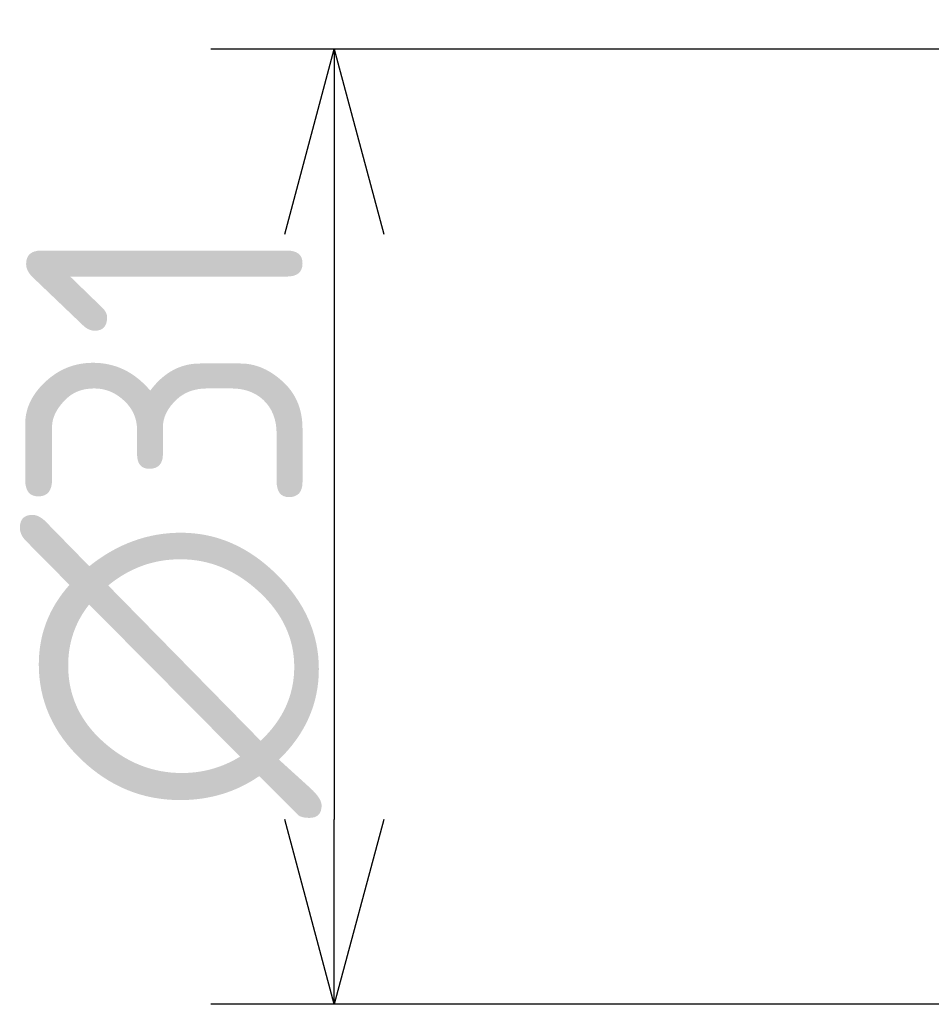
# Model space of a CAD drawing. Extents: x -49 to 433, y 116 to 276.
# Tile 3 of 6: x 220 to 249, y 204 to 236. Entities that reach past the tile are written whole.
import ezdxf

# ---------------------------------------------------------------- set-up
doc = ezdxf.new("R2010")
doc.units = 0
doc.header["$PDMODE"] = 3
doc.header["$PDSIZE"] = 2
doc.layers.get('0').update_dxf_attribs({"linetype": 'CONTINUOUS'})
doc.layers.get('DEFPOINTS').update_dxf_attribs({"linetype": 'CONTINUOUS'})
doc.layers.add('図枠', color=7, linetype='CONTINUOUS')
doc.layers.add('寸法_文字', color=3, linetype='CONTINUOUS')
doc.layers.get('0').off()
doc.styles.add('DIMENSION', font='isocp.shx', dxfattribs={"bigfont": 'bigfont.shx'})
doc.dimstyles.get("Standard").update_dxf_attribs({"dimtxt": 0.18, "dimasz": 0.18, "dimexe": 0.18, "dimexo": 0.0625, "dimgap": 0.09, "dimtad": 0, "dimtih": 1, "dimtoh": 1, "dimzin": 0, "dimcen": 0.09, "dimazin": 3, "dimtfac": 1, "dimtofl": 0, "dimtmove": 0, "dimatfit": 3})

# ---------------------------------------------------------------- blocks, each defined once
blk = doc.blocks.new('_OPEN30')
at = {"color": 0, "linetype": 'BYBLOCK'}
for p, q in [((-1, 0.2679), (0, 0)), ((0, 0), (-1, -0.2679)), ((0, 0), (-1, 0))]:
    blk.add_line(p, q, dxfattribs=at)
blk = doc.blocks.new('*U12')
at = {"layer": '寸法_文字', "color": 3, "style": 'DIMENSION'}
blk.add_text('∅31', height=9, rotation=90, dxfattribs=at).set_placement((229, 210.55))
blk = doc.blocks.new('*D11')
at = {"layer": 'DEFPOINTS', "color": 0}
for p in [(257.73428, 235.499955), (230, 204.499985), (257.73428, 204.499985)]:
    blk.add_point(p, dxfattribs=at)
at = {"layer": '寸法_文字', "color": 3}
for p, q in [((256.73428, 235.499955), (226, 235.499955)), ((230, 229.499955), (230, 210.499985)), ((256.73428, 204.499985), (226, 204.499985))]:
    blk.add_line(p, q, dxfattribs=at)
at = {"layer": '図枠'}
blk.add_blockref('*U12', (0, 0), dxfattribs=at)
at = {"layer": '寸法_文字', "color": 3, "xscale": 6, "yscale": 6, "zscale": 6}
for p, rotation in [((230, 235.499955), 90), ((230, 204.499985), 270)]:
    blk.add_blockref('_OPEN30', p, dxfattribs=dict(at, rotation=rotation))

msp = doc.modelspace()

# ---------------------------------------------------------------- dimensions: what is measured, and where the dimension line sits
at = {"layer": '寸法_文字'}
dim = msp.add_linear_dim(base=(230, 204.499985), p1=(257.73428, 235.499955), p2=(257.73428, 204.499985), angle=90, text='%%c<>', dimstyle='Standard', override={"dimscale": 2}, dxfattribs=at)
dim.commit()
dim.dimension.update_dxf_attribs({"geometry": '*D11', "text_midpoint": (230, 220), "dimtype": 128})

doc.saveas('drawing.dxf')
